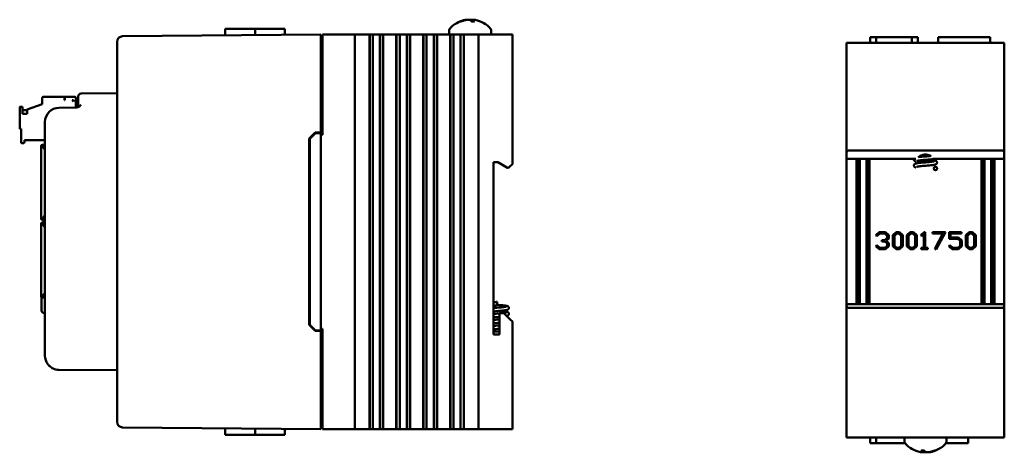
# Model space of a CAD drawing. Header units: inches. Extents: x 2.1 to 23.1, y 0.4 to 17.8.
# Tile 13 of 13: x 14.4 to 23.1, y 7.4 to 11.2. Entities that reach past the tile are written whole.
import ezdxf

# ---------------------------------------------------------------- set-up
doc = ezdxf.new("R2010")
doc.units = ezdxf.units.IN
doc.header["$LTSCALE"] = 0.8
doc.header["$MEASUREMENT"] = 0
doc.layers.add('Visible (ANSI)', color=7, linetype='Continuous', lineweight=50)

msp = doc.modelspace()

# ---------------------------------------------------------------- linework, layer by layer
at = {"layer": 'Visible (ANSI)'}
for p, q in [((18.3121, 11.2315), (18.3054, 11.2315)), ((18.4342, 11.2315), (18.4083, 11.2315)), ((18.4195, 11.2465), (18.4181, 11.2315)), ((17.0703, 11.1166), (15.3089, 11.1012)), ((16.2209, 11.1666), (16.2204, 11.1092)), ((16.2209, 11.1666), (16.486, 11.1666)), ((16.486, 11.1666), (16.4865, 11.1115)), ((16.486, 11.1666), (16.5011, 11.1666)), ((16.65, 11.1666), (16.5011, 11.1666)), ((16.65, 11.1666), (16.7494, 11.1666)), ((16.7494, 11.1666), (16.7499, 11.1138)), ((17.0703, 11.1166), (17.0703, 11.0666)), ((17.0853, 11.1166), (17.0903, 11.1166)), ((17.0853, 11.1166), (17.0853, 10.2266)), ((17.0903, 11.1166), (17.3503, 11.1166)), ((17.3503, 11.1166), (17.3703, 11.1166)), ((17.3703, 7.6166), (17.3703, 11.1166)), ((17.4453, 11.1166), (17.3703, 11.1166)), ((17.4453, 11.1166), (17.5005, 11.1166)), ((17.5005, 11.1166), (17.5017, 11.1166)), ((17.5005, 11.1166), (17.5005, 7.6166)), ((17.5017, 11.1166), (17.5029, 11.1166)), ((17.5017, 11.1166), (17.5017, 7.6166)), ((17.5029, 11.1166), (17.5182, 11.1166)), ((17.5029, 11.1166), (17.5029, 7.6166)), ((17.5182, 11.1166), (17.5302, 11.1166)), ((17.5302, 11.1166), (17.5471, 11.1166)), ((17.5302, 11.1166), (17.5302, 7.6166)), ((17.5471, 11.1166), (17.5609, 11.1166)), ((17.5626, 11.1166), (17.5609, 11.1166)), ((17.5626, 11.1166), (17.5765, 11.1166)), ((17.5765, 11.1166), (17.5933, 11.1166)), ((17.5933, 7.6166), (17.5933, 11.1166)), ((17.5933, 11.1166), (17.6054, 11.1166)), ((17.6054, 11.1166), (17.6207, 11.1166)), ((17.6207, 11.1166), (17.6219, 11.1166)), ((17.6207, 11.1166), (17.6207, 7.6166)), ((17.6219, 11.1166), (17.6231, 11.1166)), ((17.6219, 11.1166), (17.6219, 7.6166)), ((17.6231, 11.1166), (17.7395, 11.1166)), ((17.6231, 11.1166), (17.6231, 7.6166)), ((17.7395, 11.1166), (17.7407, 11.1166)), ((17.7395, 11.1166), (17.7395, 7.6166)), ((17.7407, 11.1166), (17.7419, 11.1166)), ((17.7407, 11.1166), (17.7407, 7.6166)), ((17.7419, 11.1166), (17.7572, 11.1166)), ((17.7419, 11.1166), (17.7419, 7.6166)), ((17.7572, 11.1166), (17.7692, 11.1166)), ((17.7692, 11.1166), (17.7861, 11.1166)), ((17.7692, 11.1166), (17.7692, 7.6166)), ((17.7861, 11.1166), (17.7999, 11.1166)), ((17.8016, 11.1166), (17.7999, 11.1166)), ((17.8016, 11.1166), (17.8155, 11.1166)), ((17.8155, 11.1166), (17.8323, 11.1166)), ((17.8323, 11.1166), (17.8444, 11.1166)), ((17.8323, 7.6166), (17.8323, 11.1166)), ((17.8444, 11.1166), (17.8597, 11.1166)), ((17.8597, 11.1166), (17.8609, 11.1166)), ((17.8597, 11.1166), (17.8597, 7.6166)), ((17.8609, 11.1166), (17.8621, 11.1166)), ((17.8609, 11.1166), (17.8609, 7.6166)), ((17.8621, 11.1166), (17.9785, 11.1166)), ((17.8621, 11.1166), (17.8621, 7.6166)), ((17.9785, 11.1166), (17.9797, 11.1166)), ((17.9785, 11.1166), (17.9785, 7.6166)), ((17.9797, 11.1166), (17.9809, 11.1166)), ((17.9797, 11.1166), (17.9797, 7.6166)), ((17.9809, 11.1166), (17.9962, 11.1166)), ((17.9809, 11.1166), (17.9809, 7.6166)), ((17.9962, 11.1166), (18.0082, 11.1166)), ((18.0082, 11.1166), (18.0251, 11.1166)), ((18.0082, 11.1166), (18.0082, 7.6166)), ((18.0251, 11.1166), (18.0389, 11.1166)), ((18.0406, 11.1166), (18.0389, 11.1166)), ((18.0406, 11.1166), (18.0545, 11.1166)), ((18.0545, 11.1166), (18.0713, 11.1166)), ((18.0713, 11.1166), (18.0834, 11.1166)), ((18.0713, 7.6166), (18.0713, 11.1166)), ((18.0834, 11.1166), (18.0987, 11.1166)), ((18.0987, 11.1166), (18.0999, 11.1166)), ((18.0987, 11.1166), (18.0987, 7.6166)), ((18.0999, 11.1166), (18.1011, 11.1166)), ((18.0999, 11.1166), (18.0999, 7.6166)), ((18.1011, 11.1166), (18.2175, 11.1166)), ((18.1011, 11.1166), (18.1011, 7.6166)), ((18.2088, 11.1547), (18.2088, 11.1166)), ((18.2175, 11.1166), (18.2187, 11.1166)), ((18.2175, 11.1166), (18.2175, 7.6166)), ((18.2187, 11.1166), (18.2199, 11.1166)), ((18.2187, 11.1166), (18.2187, 7.6166)), ((18.2199, 11.1166), (18.2352, 11.1166)), ((18.2199, 11.1166), (18.2199, 7.6166)), ((18.2352, 11.1166), (18.2472, 11.1166)), ((18.2472, 11.1166), (18.2641, 11.1166)), ((18.2472, 11.1166), (18.2472, 7.6166)), ((18.2641, 11.1166), (18.2779, 11.1166)), ((18.2796, 11.1166), (18.2779, 11.1166)), ((18.2796, 11.1166), (18.2935, 11.1166)), ((18.2935, 11.1166), (18.3103, 11.1166)), ((18.3103, 11.1166), (18.3224, 11.1166)), ((18.3103, 7.6166), (18.3103, 11.1166)), ((18.3224, 11.1166), (18.3377, 11.1166)), ((18.3377, 11.1166), (18.3389, 11.1166)), ((18.3377, 11.1166), (18.3377, 7.6166)), ((18.3389, 11.1166), (18.3401, 11.1166)), ((18.3389, 11.1166), (18.3389, 7.6166)), ((18.3401, 11.1166), (18.4503, 11.1166)), ((18.3401, 11.1166), (18.3401, 7.6166)), ((18.4703, 11.1166), (18.4503, 11.1166)), ((18.4703, 11.1166), (18.4903, 11.1166)), ((18.4703, 11.1166), (18.4703, 7.6166)), ((18.4903, 11.1166), (18.7503, 11.1166)), ((18.5818, 11.1547), (18.5818, 11.1166)), ((18.7503, 11.1166), (18.7703, 11.1166)), ((18.7703, 9.9676), (18.7703, 11.1166)), ((15.2593, 11.0508), (15.2593, 11.0512)), ((15.2593, 11.0508), (15.2593, 7.6824)), ((17.0703, 10.2466), (17.0703, 11.0666)), ((17.0703, 11.0476), (17.0853, 11.0476)), ((21.7385, 11.0418), (21.7585, 11.0418)), ((21.7385, 11.0418), (21.7385, 10.0688)), ((21.7585, 11.0418), (23.1185, 11.0418)), ((21.9465, 11.0918), (21.9461, 11.0418)), ((21.9994, 11.0918), (21.9465, 11.0918)), ((21.9994, 11.0918), (21.9993, 11.0418)), ((21.9994, 11.0918), (22.3177, 11.0918)), ((22.3705, 11.0918), (22.3177, 11.0918)), ((22.3177, 11.0918), (22.3178, 11.0418)), ((22.3705, 11.0918), (22.371, 11.0418)), ((22.5512, 11.0918), (22.5508, 11.0418)), ((22.6838, 11.0918), (22.5512, 11.0918)), ((22.6838, 11.0918), (22.8806, 11.0918)), ((23.0132, 11.0918), (22.8806, 11.0918)), ((23.0132, 11.0918), (23.0136, 11.0418)), ((23.1185, 11.0418), (23.1385, 11.0418)), ((23.1385, 10.0688), (23.1385, 11.0418)), ((15.2593, 10.5951), (14.9401, 10.5923)), ((14.5957, 10.4999), (14.4618, 10.4512)), ((14.4618, 10.4504), (14.5957, 10.4991)), ((14.5957, 10.5542), (14.5957, 10.555)), ((14.5957, 10.5542), (14.5957, 10.4991)), ((14.6035, 10.5629), (14.7925, 10.5629)), ((14.6035, 10.5621), (14.7925, 10.5621)), ((14.6232, 10.5628), (14.6232, 10.5629)), ((14.6232, 10.5629), (14.7925, 10.5629)), ((14.6232, 10.5628), (14.7925, 10.5628)), ((14.6232, 10.5627), (14.6232, 10.5628)), ((14.7925, 10.5628), (14.6232, 10.5628)), ((14.7925, 10.5627), (14.6232, 10.5627)), ((14.6232, 10.5625), (14.6232, 10.5626)), ((14.6232, 10.5626), (14.7925, 10.5626)), ((14.6232, 10.5624), (14.6232, 10.5625)), ((14.6232, 10.5625), (14.7925, 10.5625)), ((14.7925, 10.5625), (14.6232, 10.5625)), ((14.6232, 10.5623), (14.6232, 10.5624)), ((14.6232, 10.5624), (14.7925, 10.5624)), ((14.7925, 10.5624), (14.6232, 10.5624)), ((14.7925, 10.5623), (14.6232, 10.5623)), ((14.6232, 10.5622), (14.6232, 10.5621)), ((14.6232, 10.5622), (14.7925, 10.5622)), ((14.7925, 10.5621), (14.6232, 10.5621)), ((14.7925, 10.5629), (14.7925, 10.5629)), ((14.7925, 10.5629), (14.7925, 10.5628)), ((14.7925, 10.5628), (14.7925, 10.5628)), ((14.7925, 10.5628), (14.7925, 10.5627)), ((14.7925, 10.5626), (14.7925, 10.5627)), ((14.7925, 10.5626), (14.7925, 10.5625)), ((14.7925, 10.5625), (14.7925, 10.5624)), ((14.7925, 10.5625), (14.7925, 10.5625)), ((14.7925, 10.5624), (14.7925, 10.5623)), ((14.7925, 10.5624), (14.7925, 10.5624)), ((14.7925, 10.5622), (14.7925, 10.5623)), ((14.7925, 10.5622), (14.7925, 10.5621)), ((14.7925, 10.5346), (14.7925, 10.5621)), ((14.7925, 10.5621), (14.7925, 10.5621)), ((14.7925, 10.5354), (14.7965, 10.5354)), ((14.7965, 10.5346), (14.7925, 10.5346)), ((14.7965, 10.5629), (14.8831, 10.5629)), ((14.7965, 10.5629), (14.7965, 10.5621)), ((14.7965, 10.5621), (14.8831, 10.5621)), ((14.7965, 10.5346), (14.7965, 10.5621)), ((14.824, 10.5628), (14.824, 10.5629)), ((14.824, 10.5629), (14.8831, 10.5629)), ((14.8831, 10.5628), (14.824, 10.5628)), ((14.824, 10.5627), (14.8831, 10.5627)), ((14.824, 10.5627), (14.824, 10.5627)), ((14.8831, 10.5627), (14.824, 10.5627)), ((14.8831, 10.5626), (14.824, 10.5626)), ((14.824, 10.5626), (14.824, 10.5626)), ((14.824, 10.5626), (14.8831, 10.5626)), ((14.824, 10.5625), (14.8831, 10.5625)), ((14.824, 10.5624), (14.824, 10.5625)), ((14.8831, 10.5624), (14.824, 10.5624)), ((14.824, 10.5624), (14.8831, 10.5624)), ((14.824, 10.5623), (14.824, 10.5624)), ((14.8831, 10.5623), (14.824, 10.5623)), ((14.824, 10.5622), (14.8831, 10.5622)), ((14.824, 10.5622), (14.824, 10.5622)), ((14.8831, 10.5622), (14.824, 10.5622)), ((14.8594, 10.5346), (14.8713, 10.5228)), ((14.8713, 10.5346), (14.8594, 10.5346)), ((14.8713, 10.5235), (14.8602, 10.5346)), ((14.8713, 10.5346), (14.8713, 10.5228)), ((14.8949, 10.5511), (14.8949, 10.5511)), ((14.8949, 10.5511), (14.8949, 10.551)), ((14.8949, 10.551), (14.8949, 10.5509)), ((14.8949, 10.5509), (14.8949, 10.5509)), ((14.8949, 10.5508), (14.8949, 10.5509)), ((14.8949, 10.5508), (14.8949, 10.5507)), ((14.8949, 10.5507), (14.8949, 10.5506)), ((14.8949, 10.5507), (14.8949, 10.5507)), ((14.8949, 10.5505), (14.8949, 10.5506)), ((14.8949, 10.5505), (14.8949, 10.5505)), ((14.8949, 10.5504), (14.8949, 10.5505)), ((14.8949, 10.5504), (14.8949, 10.5503)), ((14.8949, 10.5168), (14.8949, 10.5503)), ((14.8949, 10.5503), (14.8949, 10.5503)), ((14.9153, 10.5172), (14.8949, 10.5172)), ((14.8949, 10.4684), (14.8949, 10.5168)), ((14.8949, 10.5168), (14.8949, 10.5168)), ((14.8949, 10.5168), (14.9153, 10.5168)), ((14.9153, 10.5423), (14.9153, 10.5673)), ((14.9153, 10.5423), (14.9153, 10.493)), ((14.3949, 10.4676), (14.3949, 10.4684)), ((14.3949, 10.4676), (14.3949, 10.2865)), ((14.4028, 10.4763), (14.4185, 10.4763)), ((14.4185, 10.4755), (14.4028, 10.4755)), ((14.4185, 10.4755), (14.4185, 10.4763)), ((14.4185, 10.4141), (14.4185, 10.4755)), ((14.4185, 10.4447), (14.4618, 10.4447)), ((14.4185, 10.4446), (14.4618, 10.4446)), ((14.4185, 10.4445), (14.4618, 10.4445)), ((14.4185, 10.4443), (14.4618, 10.4443)), ((14.4185, 10.4442), (14.4618, 10.4442)), ((14.4185, 10.4441), (14.4618, 10.4441)), ((14.4618, 10.4141), (14.4185, 10.4141)), ((14.4618, 10.4141), (14.4185, 10.4141)), ((14.4618, 10.4504), (14.4618, 10.4512)), ((14.4618, 10.4504), (14.4618, 10.4141)), ((14.897, 10.468), (14.7432, 10.4667)), ((14.6193, 10.3417), (14.6193, 8.2676)), ((14.4028, 10.2787), (14.4067, 10.2787)), ((14.4067, 10.2787), (14.4067, 10.1605)), ((16.9653, 10.1928), (17.0182, 10.2461)), ((16.9703, 10.1907), (17.0203, 10.2412)), ((17.0182, 10.2461), (17.0703, 10.2466)), ((17.0703, 10.2416), (17.0203, 10.2412)), ((17.0703, 10.2416), (17.0703, 10.2466)), ((17.0703, 8.4916), (17.0703, 10.2416)), ((14.4146, 10.1527), (14.4303, 10.1527)), ((14.4382, 10.1605), (14.4382, 10.1802)), ((14.4382, 10.1802), (14.6193, 10.1802)), ((16.9653, 8.5404), (16.9653, 10.1928)), ((16.9703, 10.1907), (16.9703, 8.5425)), ((17.0703, 10.2266), (17.0853, 10.2266)), ((14.5844, 10.1251), (14.5844, 10.1252)), ((14.5844, 10.125), (14.5844, 10.1251)), ((14.5844, 10.125), (14.5844, 10.1248)), ((14.5844, 10.125), (14.5844, 10.125)), ((14.5844, 10.1246), (14.5844, 10.1248)), ((14.5844, 10.1246), (14.5844, 9.488)), ((14.5844, 10.1246), (14.5844, 10.1246)), ((14.5922, 10.1246), (14.5844, 10.1246)), ((14.5878, 10.1246), (14.5934, 10.1246)), ((14.6193, 10.137), (14.5962, 10.137)), ((14.604, 10.1368), (14.5962, 10.1368)), ((14.604, 10.1366), (14.5962, 10.1366)), ((14.5962, 10.1364), (14.5962, 10.1329)), ((14.5962, 10.1274), (14.5962, 10.1329)), ((14.5962, 10.1194), (14.5962, 10.1194)), ((14.5962, 10.1194), (14.5962, 10.1194)), ((14.6193, 10.0963), (14.5962, 10.1194)), ((14.6193, 10.0963), (14.5962, 10.1194)), ((14.5989, 10.1289), (14.5989, 10.1289)), ((14.5989, 10.1287), (14.599, 10.1287)), ((14.599, 10.1287), (14.599, 10.1287)), ((14.5991, 10.1286), (14.599, 10.1286)), ((14.5991, 10.1285), (14.5991, 10.1285)), ((14.6013, 10.1246), (14.6193, 10.1066)), ((14.604, 10.1366), (14.604, 10.1368)), ((14.604, 10.1206), (14.604, 10.1218)), ((14.604, 10.1206), (14.604, 10.1116)), ((21.7385, 10.0128), (21.7385, 10.0688)), ((21.7585, 10.0888), (23.1185, 10.0888)), ((23.1385, 10.0688), (23.1385, 10.0128)), ((18.6023, 9.9826), (18.6403, 9.9826)), ((18.6023, 8.4556), (18.6023, 9.9826)), ((18.6403, 9.9826), (18.7269, 9.9326)), ((22.3538, 10.0128), (21.7385, 10.0128)), ((21.7385, 8.7258), (21.7385, 10.0128)), ((21.826, 10.0128), (21.826, 8.7258)), ((21.8454, 10.0128), (21.8454, 8.7258)), ((21.8552, 10.0128), (21.8552, 8.7258)), ((21.9152, 10.0128), (21.9152, 8.7258)), ((21.9217, 10.0128), (21.9217, 8.7258)), ((21.9411, 8.7258), (21.9411, 10.0128)), ((22.505, 9.9918), (22.3685, 9.9918)), ((23.1385, 10.0128), (22.516, 10.0128)), ((22.5292, 10.0128), (22.5292, 9.9966)), ((22.936, 10.0128), (22.936, 8.7258)), ((22.9554, 10.0128), (22.9554, 8.7258)), ((22.9619, 8.7258), (22.9619, 10.0128)), ((23.0219, 8.7258), (23.0219, 10.0128)), ((23.0317, 10.0128), (23.0317, 8.7258)), ((23.0511, 8.7258), (23.0511, 10.0128)), ((23.1385, 10.0128), (23.1385, 8.7258)), ((18.7269, 9.9326), (18.7353, 9.9326)), ((18.7353, 9.9326), (18.7503, 9.9476)), ((18.7703, 9.9676), (18.7503, 9.9476)), ((14.5844, 9.488), (14.5844, 9.4828)), ((14.5922, 9.488), (14.5922, 9.4828)), ((14.5962, 9.488), (14.6193, 9.5111)), ((14.6013, 9.4789), (14.5962, 9.4789)), ((14.5962, 9.4789), (14.6013, 9.4789)), ((14.5962, 9.471), (14.6013, 9.471)), ((14.5962, 9.4494), (14.6013, 9.4494)), ((14.5962, 9.4493), (14.6028, 9.4493)), ((14.6028, 9.4491), (14.5962, 9.4491)), ((14.6028, 9.449), (14.5962, 9.449)), ((14.5962, 9.4488), (14.6028, 9.4488)), ((14.5962, 9.4488), (14.6013, 9.4488)), ((14.6193, 9.5008), (14.6013, 9.4828)), ((14.6193, 9.5008), (14.6013, 9.4828)), ((14.6013, 9.4828), (14.6013, 9.4828)), ((14.6013, 9.4828), (14.6013, 9.471)), ((14.6013, 9.471), (14.6193, 9.471)), ((14.6013, 9.4494), (14.6193, 9.4494)), ((14.6013, 9.437), (14.6013, 9.4488)), ((14.604, 9.4958), (14.604, 9.4856)), ((14.6068, 9.4493), (14.6068, 9.4491)), ((14.6068, 9.4488), (14.6068, 9.449)), ((14.5844, 9.4376), (14.5844, 9.4375)), ((14.5844, 9.4373), (14.5844, 9.4375)), ((14.5844, 9.4373), (14.5844, 9.4372)), ((14.5844, 9.4372), (14.5844, 9.437)), ((14.5844, 9.437), (14.5844, 9.437)), ((14.5844, 9.4318), (14.5844, 9.437)), ((14.5844, 8.7952), (14.5844, 9.4318)), ((14.5922, 9.4318), (14.5844, 9.4318)), ((14.5922, 9.4318), (14.5922, 9.437)), ((14.5962, 9.4409), (14.6013, 9.4409)), ((14.6193, 9.4087), (14.5962, 9.4318)), ((14.6193, 9.4087), (14.5962, 9.4318)), ((14.5962, 9.4318), (14.5962, 9.4318)), ((14.6013, 9.437), (14.6193, 9.419)), ((14.604, 9.4342), (14.604, 9.424)), ((21.998, 9.3353), (22.0286, 9.3639)), ((22.0286, 9.3639), (22.0839, 9.3639)), ((22.0839, 9.3639), (22.1129, 9.3369)), ((22.1492, 9.3369), (22.178, 9.3639)), ((22.178, 9.3639), (22.2085, 9.3639)), ((22.2085, 9.3639), (22.2373, 9.3369)), ((22.2738, 9.3369), (22.3026, 9.3639)), ((22.3026, 9.3639), (22.3331, 9.3639)), ((22.3331, 9.3639), (22.3619, 9.3369)), ((22.3966, 9.3353), (22.4272, 9.3639)), ((22.4272, 9.3639), (22.4366, 9.3639)), ((22.4366, 9.3639), (22.4366, 9.2235)), ((22.4997, 9.3639), (22.6153, 9.3639)), ((22.4997, 9.3513), (22.4997, 9.3639)), ((22.6153, 9.3639), (22.5332, 9.21)), ((22.6476, 9.3639), (22.7589, 9.3639)), ((22.6476, 9.3045), (22.6476, 9.3639)), ((22.7589, 9.3639), (22.7589, 9.3513)), ((22.7971, 9.3369), (22.8259, 9.3639)), ((22.8259, 9.3639), (22.8563, 9.3639)), ((22.8563, 9.3639), (22.8851, 9.3369)), ((22.0077, 9.3263), (21.998, 9.3353)), ((22.0341, 9.3513), (22.0077, 9.3263)), ((22.0784, 9.3513), (22.0341, 9.3513)), ((22.0512, 9.2937), (22.0784, 9.2937)), ((22.0512, 9.281), (22.0512, 9.2937)), ((22.0784, 9.281), (22.0512, 9.281)), ((22.0993, 9.3316), (22.0784, 9.3513)), ((22.0784, 9.2937), (22.0993, 9.3134)), ((22.0993, 9.2613), (22.0784, 9.281)), ((22.1129, 9.3083), (22.0906, 9.2875)), ((22.0906, 9.2875), (22.1129, 9.2665)), ((22.0993, 9.3134), (22.0993, 9.3316)), ((22.1129, 9.3369), (22.1129, 9.3083)), ((22.1492, 9.2379), (22.1492, 9.3369)), ((22.1836, 9.3513), (22.1627, 9.3316)), ((22.1627, 9.3316), (22.1627, 9.2431)), ((22.203, 9.3513), (22.1836, 9.3513)), ((22.2239, 9.3316), (22.203, 9.3513)), ((22.2239, 9.2431), (22.2239, 9.3316)), ((22.2373, 9.3369), (22.2373, 9.2379)), ((22.2738, 9.2379), (22.2738, 9.3369)), ((22.3082, 9.3513), (22.2873, 9.3316)), ((22.2873, 9.3316), (22.2873, 9.2431)), ((22.3275, 9.3513), (22.3082, 9.3513)), ((22.3484, 9.3316), (22.3275, 9.3513)), ((22.3484, 9.2431), (22.3484, 9.3316)), ((22.3619, 9.3369), (22.3619, 9.2379)), ((22.4063, 9.3263), (22.3966, 9.3353)), ((22.4233, 9.3424), (22.4063, 9.3263)), ((22.4233, 9.2235), (22.4233, 9.3424)), ((22.5934, 9.3513), (22.4997, 9.3513)), ((22.5216, 9.2162), (22.5934, 9.3513)), ((22.7262, 9.3045), (22.6476, 9.3045)), ((22.661, 9.3513), (22.661, 9.3172)), ((22.7589, 9.3513), (22.661, 9.3513)), ((22.661, 9.3172), (22.7317, 9.3172)), ((22.7471, 9.2849), (22.7262, 9.3045)), ((22.7317, 9.3172), (22.7607, 9.29)), ((22.7471, 9.2431), (22.7471, 9.2849)), ((22.7607, 9.29), (22.7607, 9.2379)), ((22.7971, 9.2379), (22.7971, 9.3369)), ((22.8314, 9.3513), (22.8105, 9.3316)), ((22.8105, 9.3316), (22.8105, 9.2431)), ((22.8508, 9.3513), (22.8314, 9.3513)), ((22.8717, 9.3316), (22.8508, 9.3513)), ((22.8717, 9.2431), (22.8717, 9.3316)), ((22.8851, 9.3369), (22.8851, 9.2379)), ((21.998, 9.2395), (22.0077, 9.2485)), ((22.0286, 9.211), (21.998, 9.2395)), ((22.0077, 9.2485), (22.0341, 9.2235)), ((22.0839, 9.211), (22.0286, 9.211)), ((22.0341, 9.2235), (22.0784, 9.2235)), ((22.0784, 9.2235), (22.0993, 9.2431)), ((22.1129, 9.2379), (22.0839, 9.211)), ((22.0993, 9.2431), (22.0993, 9.2613)), ((22.1129, 9.2665), (22.1129, 9.2379)), ((22.178, 9.211), (22.1492, 9.2379)), ((22.1627, 9.2431), (22.1836, 9.2235)), ((22.2085, 9.211), (22.178, 9.211)), ((22.1836, 9.2235), (22.203, 9.2235)), ((22.203, 9.2235), (22.2239, 9.2431)), ((22.2373, 9.2379), (22.2085, 9.211)), ((22.3026, 9.211), (22.2738, 9.2379)), ((22.2873, 9.2431), (22.3082, 9.2235)), ((22.3331, 9.211), (22.3026, 9.211)), ((22.3082, 9.2235), (22.3275, 9.2235)), ((22.3275, 9.2235), (22.3484, 9.2431)), ((22.3619, 9.2379), (22.3331, 9.211)), ((22.4, 9.2235), (22.4233, 9.2235)), ((22.4, 9.211), (22.4, 9.2235)), ((22.4599, 9.211), (22.4, 9.211)), ((22.4366, 9.2235), (22.4599, 9.2235)), ((22.4599, 9.2235), (22.4599, 9.211)), ((22.5332, 9.21), (22.5216, 9.2162)), ((22.6458, 9.2395), (22.6555, 9.2485)), ((22.6764, 9.211), (22.6458, 9.2395)), ((22.6555, 9.2485), (22.6819, 9.2235)), ((22.7317, 9.211), (22.6764, 9.211)), ((22.6819, 9.2235), (22.7262, 9.2235)), ((22.7262, 9.2235), (22.7471, 9.2431)), ((22.7607, 9.2379), (22.7317, 9.211)), ((22.8259, 9.211), (22.7971, 9.2379)), ((22.8105, 9.2431), (22.8314, 9.2235)), ((22.8563, 9.211), (22.8259, 9.211)), ((22.8314, 9.2235), (22.8508, 9.2235)), ((22.8508, 9.2235), (22.8717, 9.2431)), ((22.8851, 9.2379), (22.8563, 9.211)), ((14.5934, 8.7952), (14.5878, 8.7952)), ((14.5885, 8.7958), (14.5885, 8.7958)), ((14.5893, 8.667), (14.5893, 8.7856)), ((14.5962, 8.8004), (14.6193, 8.8235)), ((14.5962, 8.7925), (14.5962, 8.7869)), ((14.5962, 8.7869), (14.5962, 8.7834)), ((14.6193, 8.7834), (14.5962, 8.7834)), ((14.5991, 8.7913), (14.5991, 8.7913)), ((14.6193, 8.8132), (14.6013, 8.7952)), ((14.6193, 8.8132), (14.6013, 8.7952)), ((14.6013, 8.7952), (14.6013, 8.7952)), ((14.6013, 8.7952), (14.6013, 8.7952)), ((14.604, 8.8082), (14.604, 8.7992)), ((14.604, 8.798), (14.604, 8.7992)), ((18.6363, 8.7153), (18.6363, 8.7453)), ((21.7385, 8.7108), (21.7385, 8.7258)), ((23.1385, 8.7258), (21.7385, 8.7258)), ((21.7385, 8.7108), (21.7385, 7.5418)), ((23.1185, 8.6908), (21.7585, 8.6908)), ((23.1385, 8.7258), (23.1385, 8.7108)), ((23.1385, 7.5418), (23.1385, 8.7108)), ((14.6086, 8.647), (14.6193, 8.6467)), ((18.6943, 8.6456), (18.6543, 8.6456)), ((18.6543, 8.6456), (18.6543, 8.4556)), ((18.7503, 8.5896), (18.6943, 8.6456)), ((18.7503, 8.5896), (18.7703, 8.5696)), ((18.7703, 7.6166), (18.7703, 8.5696)), ((17.0182, 8.4871), (16.9653, 8.5404)), ((17.0203, 8.492), (16.9703, 8.5425)), ((17.0703, 8.4866), (17.0182, 8.4871)), ((17.0703, 8.4916), (17.0203, 8.492)), ((17.0853, 8.5066), (17.0703, 8.5066)), ((17.0703, 8.4866), (17.0703, 8.4916)), ((17.0703, 7.6666), (17.0703, 8.4866)), ((17.0853, 8.5066), (17.0853, 7.6166)), ((18.6543, 8.4556), (18.6023, 8.4556)), ((14.7432, 8.1426), (15.2593, 8.1381)), ((15.2593, 7.682), (15.2593, 7.6824)), ((15.3089, 7.632), (17.0703, 7.6166)), ((16.2209, 7.5666), (16.2204, 7.624)), ((16.486, 7.5666), (16.4865, 7.6217)), ((16.7494, 7.5666), (16.7499, 7.6194)), ((17.0703, 7.6856), (17.0853, 7.6856)), ((17.0703, 7.6666), (17.0703, 7.6166)), ((17.0903, 7.6166), (17.0853, 7.6166)), ((17.0903, 7.6166), (17.3503, 7.6166)), ((17.3703, 7.6166), (17.3503, 7.6166)), ((17.3703, 7.6166), (17.4453, 7.6166)), ((17.5005, 7.6166), (17.4453, 7.6166)), ((17.5005, 7.6166), (17.5017, 7.6166)), ((17.5017, 7.6166), (17.5029, 7.6166)), ((17.5029, 7.6166), (17.5182, 7.6166)), ((17.5302, 7.6166), (17.5182, 7.6166)), ((17.5471, 7.6166), (17.5302, 7.6166)), ((17.5609, 7.6166), (17.5471, 7.6166)), ((17.5609, 7.6166), (17.5626, 7.6166)), ((17.5765, 7.6166), (17.5626, 7.6166)), ((17.5933, 7.6166), (17.5765, 7.6166)), ((17.6054, 7.6166), (17.5933, 7.6166)), ((17.6054, 7.6166), (17.6207, 7.6166)), ((17.6207, 7.6166), (17.6219, 7.6166)), ((17.6219, 7.6166), (17.6231, 7.6166)), ((17.7395, 7.6166), (17.6231, 7.6166)), ((17.7395, 7.6166), (17.7407, 7.6166)), ((17.7407, 7.6166), (17.7419, 7.6166)), ((17.7419, 7.6166), (17.7572, 7.6166)), ((17.7692, 7.6166), (17.7572, 7.6166)), ((17.7861, 7.6166), (17.7692, 7.6166)), ((17.7999, 7.6166), (17.7861, 7.6166)), ((17.7999, 7.6166), (17.8016, 7.6166)), ((17.8155, 7.6166), (17.8016, 7.6166)), ((17.8323, 7.6166), (17.8155, 7.6166)), ((17.8444, 7.6166), (17.8323, 7.6166)), ((17.8444, 7.6166), (17.8597, 7.6166)), ((17.8597, 7.6166), (17.8609, 7.6166)), ((17.8609, 7.6166), (17.8621, 7.6166)), ((17.9785, 7.6166), (17.8621, 7.6166)), ((17.9785, 7.6166), (17.9797, 7.6166)), ((17.9797, 7.6166), (17.9809, 7.6166)), ((17.9809, 7.6166), (17.9962, 7.6166)), ((18.0082, 7.6166), (17.9962, 7.6166)), ((18.0251, 7.6166), (18.0082, 7.6166)), ((18.0389, 7.6166), (18.0251, 7.6166)), ((18.0389, 7.6166), (18.0406, 7.6166)), ((18.0545, 7.6166), (18.0406, 7.6166)), ((18.0713, 7.6166), (18.0545, 7.6166)), ((18.0834, 7.6166), (18.0713, 7.6166)), ((18.0834, 7.6166), (18.0987, 7.6166)), ((18.0987, 7.6166), (18.0999, 7.6166)), ((18.0999, 7.6166), (18.1011, 7.6166)), ((18.2175, 7.6166), (18.1011, 7.6166)), ((18.2175, 7.6166), (18.2187, 7.6166)), ((18.2187, 7.6166), (18.2199, 7.6166)), ((18.2199, 7.6166), (18.2352, 7.6166)), ((18.2472, 7.6166), (18.2352, 7.6166)), ((18.2641, 7.6166), (18.2472, 7.6166)), ((18.2779, 7.6166), (18.2641, 7.6166)), ((18.2779, 7.6166), (18.2796, 7.6166)), ((18.2935, 7.6166), (18.2796, 7.6166)), ((18.3103, 7.6166), (18.2935, 7.6166)), ((18.3224, 7.6166), (18.3103, 7.6166)), ((18.3224, 7.6166), (18.3377, 7.6166)), ((18.3377, 7.6166), (18.3389, 7.6166)), ((18.3389, 7.6166), (18.3401, 7.6166)), ((18.4503, 7.6166), (18.3401, 7.6166)), ((18.4503, 7.6166), (18.4703, 7.6166)), ((18.4903, 7.6166), (18.4703, 7.6166)), ((18.4903, 7.6166), (18.7503, 7.6166)), ((18.7703, 7.6166), (18.7503, 7.6166)), ((16.2209, 7.5666), (16.486, 7.5666)), ((16.486, 7.5666), (16.5011, 7.5666)), ((16.65, 7.5666), (16.5011, 7.5666)), ((16.65, 7.5666), (16.7494, 7.5666)), ((21.7585, 7.5418), (21.7385, 7.5418)), ((21.7585, 7.5418), (23.1185, 7.5418)), ((21.9465, 7.4918), (21.9461, 7.5418)), ((21.9994, 7.4918), (21.9993, 7.5418)), ((22.252, 7.5037), (22.252, 7.5418)), ((22.625, 7.5037), (22.625, 7.5418)), ((22.8163, 7.4918), (22.8168, 7.5418)), ((23.1385, 7.5418), (23.1185, 7.5418)), ((21.9994, 7.4918), (21.9465, 7.4918)), ((21.9994, 7.4918), (22.256, 7.4918)), ((22.8163, 7.4918), (22.6211, 7.4918)), ((22.3996, 7.427), (22.4256, 7.427)), ((22.4144, 7.4119), (22.4157, 7.427)), ((22.5217, 7.427), (22.5284, 7.427))]:
    msp.add_line(p, q, dxfattribs=at)
msp.add_circle((22.5263, 9.9281), 0.015, dxfattribs=at)
for centre, radius, start, end in [((18.3953, 11.0072), 0.2425, 100.82657, 138.45912), ((18.3953, 11.0072), 0.2425, 41.54088, 79.17343), ((18.2288, 11.1547), 0.02, 138.45912, 180), ((18.5618, 11.1547), 0.02, 0, 41.54088), ((15.3093, 11.0512), 0.05, 90.5, 180), ((14.9403, 10.5673), 0.025, 90.5, 180), ((14.8903, 10.493), 0.025, 270.5, 0), ((14.7443, 10.3417), 0.125, 90.5, 180), ((14.5962, 10.1246), 0.00394, 90, 180), ((21.7585, 10.0688), 0.02, 90, 180), ((23.1185, 10.0688), 0.02, 0, 90), ((22.4385, 9.9548), 0.0968, 57.73768, 132.91689), ((22.4385, 9.9548), 0.0968, 36.81457, 38.81516), ((14.5962, 9.4829), 0.00394, 180, 270), ((14.5962, 9.4828), 0.00394, 180, 270), ((14.5962, 9.437), 0.00394, 90, 180), ((14.5962, 8.7952), 0.00394, 180.05477, 270), ((14.6093, 8.667), 0.02, 180, 268), ((21.7585, 8.7108), 0.02, 180, 270), ((23.1185, 8.7108), 0.02, 270, 0), ((14.7443, 8.2676), 0.125, 180, 216.37208), ((15.3093, 7.682), 0.05, 180, 269.5), ((22.272, 7.5037), 0.02, 180, 221.54088), ((22.4385, 7.6513), 0.2425, 221.54088, 259.17343), ((22.4385, 7.6513), 0.2425, 280.82657, 318.45912), ((22.605, 7.5037), 0.02, 318.45912, 0)]:
    msp.add_arc(centre, radius, start, end, dxfattribs=at)
for centre, major_axis, ratio, start_param, end_param in [((18.3977, 11.008), (-0.0807, 0.2284), 0.965147, 6.148166, 6.347066), ((18.3922, 11.008), (0.0626, 0.234), 0.941411, 0.440211, 0.639111), ((18.4046, 11.008), (-0.0218, 0.2413), 0.24677, 5.8685, 6.067399), ((18.3862, 11.008), (0.0223, 0.2412), 0.325805, 5.920934, 6.119834), ((14.6035, 10.555), (-0.00787, 0), 1, 4.712389, 6.283185), ((14.6035, 10.5542), (-0.00787, 0), 1, 4.712389, 6.283185), ((14.8831, 10.5511), (0.0118, 0), 1, 0, 1.570796), ((14.8831, 10.5511), (0.0118, 0), 1, 0, 1.570796), ((14.8831, 10.551), (0.0118, 0), 1, 0, 1.570796), ((14.8831, 10.5509), (0.0118, 0), 1, 0, 1.570796), ((14.8831, 10.5509), (0.0118, 0), 1, 0, 1.570796), ((14.8831, 10.5508), (0.0118, 0), 1, 0, 1.570796), ((14.8831, 10.5507), (0.0118, 0), 1, 0, 1.570796), ((14.8831, 10.5507), (0.0118, 0), 1, 0, 1.570796), ((14.8831, 10.5506), (0.0118, 0), 1, 0, 1.570796), ((14.8831, 10.5505), (0.0118, 0), 1, 0, 1.570796), ((14.8831, 10.5505), (0.0118, 0), 1, 0, 1.570796), ((14.8831, 10.5504), (0.0118, 0), 1, 0, 1.570796), ((14.8831, 10.5503), (0.0118, 0), 1, 0, 1.570796), ((14.8831, 10.5503), (0.0118, 0), 1, 0, 1.570796), ((14.4028, 10.4684), (-0.00787, 0), 1, 4.712389, 6.283185), ((14.4028, 10.4676), (-0.00787, 0), 1, 4.712389, 6.283185), ((14.4028, 10.2865), (-0.00787, 0), 1, 0, 1.570796), ((14.4146, 10.1605), (-0.00787, 0), 1, 0, 1.570796), ((14.4303, 10.1605), (0.00787, 0), 1, 4.712389, 6.283185), ((14.5962, 10.1252), (-0.0118, 0), 1, 4.712389, 6.283185), ((14.5962, 10.125), (-0.0118, 0), 1, 4.712389, 6.283185), ((14.5962, 10.1248), (-0.0118, 0), 1, 4.712389, 6.283185), ((14.5962, 10.1246), (-0.0118, 0), 1, 4.712389, 6.283185), ((14.5962, 10.1246), (-0.0118, 0), 0.000956, 0, 0.785398), ((14.5962, 10.1246), (-0.00394, 0), 0.000956, 0, 0.785398), ((14.5962, 9.488), (-0.0118, 0), 0.000956, 0, 1.570796), ((14.5962, 9.4828), (-0.0118, 0), 1, 0, 1.570796), ((14.5962, 9.4376), (-0.0118, 0), 1, 4.712389, 6.283185), ((14.5962, 9.4375), (-0.0118, 0), 1, 4.712389, 6.283185), ((14.5962, 9.4373), (-0.0118, 0), 1, 4.712389, 6.283185), ((14.5962, 9.4372), (-0.0118, 0), 1, 4.712389, 6.283185), ((14.5962, 9.437), (-0.0118, 0), 1, 4.712389, 6.283185), ((14.5962, 9.437), (-0.0118, 0), 1, 4.712389, 6.283185), ((14.6028, 9.4493), (0.00394, 0), 0.000956, 0, 1.570796), ((14.6028, 9.4491), (0.00394, 0), 0.000956, 4.712389, 6.283185), ((14.6028, 9.449), (0.00394, 0), 0.000956, 0, 1.570796), ((14.6028, 9.4488), (0.00394, 0), 0.000956, 4.712389, 6.283185), ((14.5962, 9.4318), (-0.0118, 0), 0.000956, 0, 1.570796), ((14.5962, 9.4318), (-0.00394, 0), 0.000956, 0, 1.570796), ((14.5962, 8.7952), (-0.0118, 0), 0.000956, 0, 0.785398), ((14.5962, 8.7952), (-0.0118, 0), 1, 0, 1.570796), ((22.4476, 7.6504), (-0.0223, -0.2412), 0.325805, 5.920934, 6.119834), ((22.4293, 7.6504), (0.0218, -0.2413), 0.24677, 5.8685, 6.067399), ((22.4417, 7.6504), (-0.0626, -0.234), 0.941411, 0.440211, 0.639111), ((22.4362, 7.6504), (0.0807, -0.2284), 0.965147, 6.148166, 6.347066)]:
    msp.add_ellipse(centre, major_axis=major_axis, ratio=ratio, start_param=start_param, end_param=end_param, dxfattribs=at)
for points, knots in [([(18.3031, 11.231), (18.3031, 11.231), (18.3031, 11.231), (18.3038, 11.2313), (18.3046, 11.2315), (18.3054, 11.2315)], [0.017596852, 0.017596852, 0.017596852, 0.017596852, 0.01762601, 0.01762601, 0.023499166, 0.023499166, 0.023499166, 0.023499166]), ([(18.3706, 11.2471), (18.3701, 11.2473), (18.3691, 11.2475), (18.3661, 11.2475), (18.3635, 11.2474), (18.3573, 11.2466), (18.3536, 11.246), (18.3491, 11.2452), (18.3482, 11.245), (18.3474, 11.2448)], [0.03899714, 0.03899714, 0.03899714, 0.03899714, 0.06091597, 0.06091597, 0.0912553, 0.0912553, 0.12159464, 0.12159464, 0.12829742, 0.12829742, 0.12829742, 0.12829742]), ([(18.3549, 11.2448), (18.3586, 11.2456), (18.3629, 11.2463), (18.3713, 11.2472), (18.3755, 11.2475), (18.3826, 11.2475), (18.3861, 11.2474), (18.3917, 11.2466), (18.3939, 11.246), (18.3955, 11.2452), (18.3958, 11.245), (18.396, 11.2448)], [0, 0, 0, 0, 0.030458, 0.030458, 0.060916, 0.060916, 0.0912553, 0.0912553, 0.1215946, 0.1215946, 0.1282974, 0.1282974, 0.1282974, 0.1282974]), ([(18.42, 11.2471), (18.417, 11.2473), (18.4141, 11.2475), (18.4079, 11.2475), (18.4045, 11.2474), (18.3988, 11.2466), (18.3967, 11.246), (18.3953, 11.2453), (18.3953, 11.2453), (18.3953, 11.2453)], [0.03899714, 0.03899714, 0.03899714, 0.03899714, 0.06091597, 0.06091597, 0.0912553, 0.0912553, 0.12159464, 0.12159464, 0.12200406, 0.12200406, 0.12200406, 0.12200406]), ([(18.4211, 11.2448), (18.4198, 11.2456), (18.4192, 11.2463), (18.4198, 11.2472), (18.421, 11.2475), (18.4245, 11.2475), (18.427, 11.2474), (18.4333, 11.2466), (18.437, 11.246), (18.4407, 11.2453), (18.4408, 11.2453), (18.4408, 11.2453)], [0, 0, 0, 0, 0.030458, 0.030458, 0.060916, 0.060916, 0.0912553, 0.0912553, 0.1215946, 0.1215946, 0.1220041, 0.1220041, 0.1220041, 0.1220041]), ([(18.4342, 11.2315), (18.4345, 11.2315), (18.4348, 11.2313), (18.435, 11.231), (18.435, 11.231), (18.435, 11.231)], [0.070224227, 0.070224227, 0.070224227, 0.070224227, 0.076097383, 0.076097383, 0.076126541, 0.076126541, 0.076126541, 0.076126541]), ([(14.897, 10.468), (14.901, 10.4681), (14.9054, 10.4688), (14.9157, 10.4727), (14.9205, 10.4759), (14.9301, 10.4833), (14.935, 10.4883), (14.94, 10.4933), (14.94, 10.4934), (14.9401, 10.4934)], [0, 0, 0, 0, 0.0302867, 0.0302867, 0.0656682, 0.0656682, 0.1146511, 0.1146511, 0.1151055, 0.1151055, 0.1151055, 0.1151055]), ([(14.5934, 10.1246), (14.5938, 10.1237), (14.5942, 10.1229), (14.5951, 10.1212), (14.5957, 10.1203), (14.5962, 10.1194)], [-0.01526468, -0.01526468, -0.01526468, -0.01526468, -0.00763234, -0.00763234, 0, 0, 0, 0]), ([(14.6013, 10.1246), (14.6004, 10.1251), (14.5996, 10.1256), (14.5979, 10.1266), (14.597, 10.127), (14.5962, 10.1274)], [-0.01524616, -0.01524616, -0.01524616, -0.01524616, -0.00763234, -0.00763234, 0, 0, 0, 0]), ([(22.3541, 9.989), (22.3533, 9.9892), (22.3526, 9.9894), (22.3493, 9.9903), (22.347, 9.991), (22.3433, 9.9933), (22.3423, 9.9939), (22.3406, 9.9954), (22.3398, 9.9962), (22.338, 9.9986), (22.337, 10.0004), (22.3359, 10.0041), (22.3357, 10.006), (22.3359, 10.0096), (22.3363, 10.0113), (22.337, 10.0128)], [2.106028, 2.106028, 2.106028, 2.106028, 2.1184072, 2.1184072, 2.1636512, 2.1636512, 2.177782, 2.177782, 2.1893216, 2.1893216, 2.2072486, 2.2072486, 2.2233943, 2.2233943, 2.2380606, 2.2380606, 2.2380606, 2.2380606]), ([(22.3542, 9.9364), (22.3513, 9.9371), (22.3486, 9.938), (22.3441, 9.9402), (22.3421, 9.9414), (22.3394, 9.9442), (22.3387, 9.9452), (22.3371, 9.9479), (22.3364, 9.9498), (22.3357, 9.9535), (22.3357, 9.9554), (22.3364, 9.9591), (22.3371, 9.9608), (22.3388, 9.9638), (22.3399, 9.9651), (22.3421, 9.9672), (22.3433, 9.9679), (22.3457, 9.9694), (22.347, 9.9699), (22.351, 9.9715), (22.3539, 9.9722), (22.3609, 9.9737), (22.365, 9.9744), (22.3775, 9.9762), (22.3868, 9.9773), (22.4059, 9.9793), (22.4156, 9.9803), (22.4348, 9.9821), (22.4445, 9.983), (22.463, 9.9848), (22.472, 9.9857), (22.4881, 9.9875), (22.4954, 9.9884), (22.5073, 9.9901), (22.5121, 9.9909), (22.5164, 9.9919), (22.5174, 9.9922), (22.5181, 9.9924), (22.5182, 9.9925), (22.5182, 9.9925)], [0.6258027, 0.6258027, 0.6258027, 0.6258027, 0.674591, 0.674591, 0.7034547, 0.7034547, 0.7154272, 0.7154272, 0.7324557, 0.7324557, 0.7485443, 0.7485443, 0.7645683, 0.7645683, 0.7807135, 0.7807135, 0.797624, 0.797624, 0.8201272, 0.8201272, 0.8714981, 0.8714981, 0.9262659, 0.9262659, 1.0139925, 1.0139925, 1.0895305, 1.0895305, 1.162335, 1.162335, 1.2338883, 1.2338883, 1.3041424, 1.3041424, 1.3719205, 1.3719205, 1.4011277, 1.4011277, 1.4127941, 1.4127941, 1.4127941, 1.4127941]), ([(22.5154, 10.0137), (22.5127, 10.0132), (22.5098, 10.0128), (22.499, 10.0112), (22.4897, 10.0101), (22.4707, 10.0081), (22.461, 10.0071), (22.4418, 10.0053), (22.432, 10.0044), (22.4135, 10.0026), (22.4046, 10.0017), (22.3885, 9.9999), (22.3813, 9.999), (22.3695, 9.9974), (22.3647, 9.9965), (22.3605, 9.9955), (22.3596, 9.9952), (22.359, 9.995), (22.3589, 9.995), (22.3589, 9.995)], [9.0331016, 9.0331016, 9.0331016, 9.0331016, 9.068878, 9.068878, 9.1558296, 9.1558296, 9.2312577, 9.2312577, 9.3040323, 9.3040323, 9.3755627, 9.3755627, 9.4457844, 9.4457844, 9.5134847, 9.5134847, 9.5425258, 9.5425258, 9.553045, 9.553045, 9.553045, 9.553045]), ([(22.4581, 10.0069), (22.4602, 10.0067), (22.4623, 10.0065), (22.4734, 10.0054), (22.4821, 10.0044), (22.4979, 10.0026), (22.5051, 10.0017), (22.5173, 9.9997), (22.5223, 9.9988), (22.5289, 9.9967), (22.5311, 9.996), (22.5346, 9.9937), (22.5354, 9.993), (22.537, 9.9915), (22.5377, 9.9907), (22.5394, 9.9884), (22.5403, 9.9866), (22.5412, 9.9829), (22.5414, 9.9809), (22.541, 9.9772), (22.5405, 9.9754), (22.539, 9.9722), (22.538, 9.9708), (22.5358, 9.9685), (22.5347, 9.9676), (22.5323, 9.9661), (22.5311, 9.9655), (22.5278, 9.9641), (22.5257, 9.9635), (22.5175, 9.9614), (22.5097, 9.9602), (22.4916, 9.9578), (22.4815, 9.9567), (22.4616, 9.9547), (22.4519, 9.9538), (22.4328, 9.9519), (22.4232, 9.951), (22.4052, 9.9492), (22.3967, 9.9483), (22.3818, 9.9466), (22.3753, 9.9457), (22.3677, 9.9445), (22.3656, 9.9441), (22.3622, 9.9434), (22.3609, 9.9431), (22.3593, 9.9427), (22.3589, 9.9425), (22.3589, 9.9425)], [10.027436, 10.027436, 10.027436, 10.027436, 10.043684, 10.043684, 10.115793, 10.115793, 10.18939, 10.18939, 10.266689, 10.266689, 10.308034, 10.308034, 10.32079, 10.32079, 10.331238, 10.331238, 10.348784, 10.348784, 10.364914, 10.364914, 10.380945, 10.380945, 10.397042, 10.397042, 10.413581, 10.413581, 10.433758, 10.433758, 10.472884, 10.472884, 10.57203, 10.57203, 10.659776, 10.659776, 10.733874, 10.733874, 10.806221, 10.806221, 10.877387, 10.877387, 10.94704, 10.94704, 10.979689, 10.979689, 11.009228, 11.009228, 11.033004, 11.033004, 11.033004, 11.033004]), ([(22.3756, 10.0284), (22.3838, 10.0295), (22.3936, 10.0305), (22.4129, 10.0325), (22.4227, 10.0335), (22.4418, 10.0353), (22.4515, 10.0362), (22.4693, 10.038), (22.4776, 10.0388), (22.4851, 10.0397)], [2.4273952, 2.4273952, 2.4273952, 2.4273952, 2.5130496, 2.5130496, 2.5874235, 2.5874235, 2.6598838, 2.6598838, 2.7285367, 2.7285367, 2.7285367, 2.7285367]), ([(22.419, 10.0331), (22.4148, 10.0335), (22.4108, 10.0339), (22.3997, 10.035), (22.3929, 10.0358), (22.3866, 10.0365)], [3.36701906, 3.36701906, 3.36701906, 3.36701906, 3.39921644, 3.39921644, 3.45708592, 3.45708592, 3.45708592, 3.45708592]), ([(22.523, 9.946), (22.5251, 9.9455), (22.527, 9.9449), (22.5308, 9.9434), (22.5329, 9.9425), (22.5365, 9.9396), (22.5378, 9.9383), (22.5398, 9.9351), (22.5406, 9.9332), (22.5412, 9.9302), (22.5413, 9.9292), (22.5413, 9.9281)], [11.7261207, 11.7261207, 11.7261207, 11.7261207, 11.7607274, 11.7607274, 11.7956161, 11.7956161, 11.8139562, 11.8139562, 11.8313769, 11.8313769, 11.8404212, 11.8404212, 11.8404212, 11.8404212]), ([(14.5962, 8.8004), (14.5956, 8.7995), (14.5951, 8.7987), (14.5942, 8.7969), (14.5938, 8.7961), (14.5934, 8.7952)], [-0.0152312, -0.0152312, -0.0152312, -0.0152312, -0.00763234, -0.00763234, 0, 0, 0, 0]), ([(14.5962, 8.7925), (14.597, 8.7928), (14.5979, 8.7933), (14.5996, 8.7942), (14.6004, 8.7947), (14.6013, 8.7952)], [-0.01526468, -0.01526468, -0.01526468, -0.01526468, -0.00763234, -0.00763234, 0, 0, 0, 0]), ([(18.6023, 8.742), (18.6083, 8.7426), (18.6147, 8.7432), (18.6261, 8.7443), (18.6312, 8.7448), (18.6363, 8.7453)], [11.75161363, 11.75161363, 11.75161363, 11.75161363, 11.80113396, 11.80113396, 11.84007589, 11.84007589, 11.84007589, 11.84007589]), ([(18.6363, 8.7191), (18.6384, 8.7189), (18.6405, 8.7187), (18.6519, 8.7176), (18.6612, 8.7167), (18.6787, 8.7149), (18.6871, 8.714), (18.7019, 8.7121), (18.7085, 8.7112), (18.7197, 8.7091), (18.7239, 8.7083), (18.7302, 8.7054), (18.7322, 8.7043), (18.7351, 8.7015), (18.7359, 8.7004), (18.7376, 8.6976), (18.7384, 8.6958), (18.7391, 8.692), (18.7391, 8.6901), (18.7385, 8.6865), (18.7379, 8.6847), (18.7362, 8.6817), (18.7351, 8.6804), (18.7329, 8.6783), (18.7317, 8.6774), (18.7293, 8.676), (18.7281, 8.6754), (18.7242, 8.6739), (18.7215, 8.6732), (18.7149, 8.6718), (18.7109, 8.6711), (18.6987, 8.6693), (18.6893, 8.6681), (18.6701, 8.6661), (18.6605, 8.6651), (18.6412, 8.6633), (18.6315, 8.6624), (18.6153, 8.6608), (18.6086, 8.6601), (18.6023, 8.6595)], [0.7141634, 0.7141634, 0.7141634, 0.7141634, 0.7302127, 0.7302127, 0.8015317, 0.8015317, 0.8740006, 0.8740006, 0.9482849, 0.9482849, 1.0281795, 1.0281795, 1.0584698, 1.0584698, 1.071601, 1.071601, 1.0887254, 1.0887254, 1.1048195, 1.1048195, 1.1208437, 1.1208437, 1.1369784, 1.1369784, 1.1538009, 1.1538009, 1.1757852, 1.1757852, 1.2243592, 1.2243592, 1.2782245, 1.2782245, 1.3677748, 1.3677748, 1.443557, 1.443557, 1.516423, 1.516423, 1.5692312, 1.5692312, 1.5692312, 1.5692312]), ([(18.6363, 8.7153), (18.6268, 8.7144), (18.6171, 8.7135), (18.6062, 8.7124), (18.6042, 8.7122), (18.6023, 8.712)], [0, 0, 0, 0, 0.07289271, 0.07289271, 0.08908406, 0.08908406, 0.08908406, 0.08908406]), ([(18.6023, 8.6895), (18.6112, 8.6904), (18.6209, 8.6913), (18.6399, 8.6931), (18.6496, 8.6941), (18.6676, 8.6958), (18.6763, 8.6967), (18.6914, 8.6985), (18.6982, 8.6994), (18.7087, 8.701), (18.7128, 8.7018), (18.7155, 8.7026), (18.7159, 8.7028), (18.7159, 8.7028)], [10.2717217, 10.2717217, 10.2717217, 10.2717217, 10.3453082, 10.3453082, 10.4177523, 10.4177523, 10.4890074, 10.4890074, 10.5588085, 10.5588085, 10.6254338, 10.6254338, 10.6495648, 10.6495648, 10.6495648, 10.6495648]), ([(18.6167, 8.6909), (18.6124, 8.6913), (18.6082, 8.6918), (18.6035, 8.6922), (18.6029, 8.6923), (18.6023, 8.6924)], [11.12401208, 11.12401208, 11.12401208, 11.12401208, 11.1572683, 11.1572683, 11.16238578, 11.16238578, 11.16238578, 11.16238578]), ([(18.6558, 8.6647), (18.661, 8.6642), (18.6661, 8.6637), (18.6798, 8.6623), (18.6881, 8.6613), (18.7028, 8.6595), (18.7093, 8.6586), (18.7203, 8.6565), (18.7244, 8.6557), (18.7308, 8.6526), (18.7328, 8.6514), (18.7354, 8.6485), (18.7362, 8.6475), (18.7378, 8.6449), (18.7385, 8.643), (18.7391, 8.6392), (18.7391, 8.6373), (18.7384, 8.6337), (18.7377, 8.6319), (18.736, 8.629), (18.7349, 8.6277), (18.7327, 8.6256), (18.7316, 8.6248), (18.7291, 8.6234), (18.7279, 8.6228), (18.7244, 8.6215), (18.7221, 8.6209), (18.7196, 8.6203)], [2.2442934, 2.2442934, 2.2442934, 2.2442934, 2.2846667, 2.2846667, 2.3571915, 2.3571915, 2.4315939, 2.4315939, 2.5120092, 2.5120092, 2.5407378, 2.5407378, 2.5526103, 2.5526103, 2.5696302, 2.5696302, 2.5857182, 2.5857182, 2.6017422, 2.6017422, 2.6178886, 2.6178886, 2.6348095, 2.6348095, 2.6573736, 2.6573736, 2.6981824, 2.6981824, 2.6981824, 2.6981824]), ([(18.6023, 8.637), (18.6091, 8.6377), (18.6163, 8.6384), (18.633, 8.64), (18.6427, 8.6409), (18.6528, 8.6419), (18.6535, 8.642), (18.6543, 8.642)], [8.7918726, 8.7918726, 8.7918726, 8.7918726, 8.8477191, 8.8477191, 8.9204996, 8.9204996, 8.9263622, 8.9263622, 8.9263622, 8.9263622]), ([(18.6543, 8.612), (18.6527, 8.6119), (18.651, 8.6117), (18.6399, 8.6106), (18.6302, 8.6097), (18.6145, 8.6082), (18.6082, 8.6076), (18.6023, 8.607)], [2.9142772, 2.9142772, 2.9142772, 2.9142772, 2.9269756, 2.9269756, 2.999773, 2.999773, 3.0493212, 3.0493212, 3.0493212, 3.0493212]), ([(18.6023, 8.5845), (18.6087, 8.5851), (18.6154, 8.5858), (18.6315, 8.5874), (18.6413, 8.5883), (18.6519, 8.5893), (18.6531, 8.5894), (18.6543, 8.5895)], [7.3117776, 7.3117776, 7.3117776, 7.3117776, 7.3640216, 7.3640216, 7.4368761, 7.4368761, 7.4462788, 7.4462788, 7.4462788, 7.4462788]), ([(18.688, 8.6456), (18.6921, 8.6461), (18.696, 8.6466), (18.7053, 8.6479), (18.71, 8.6488), (18.7143, 8.6498), (18.7152, 8.65), (18.7158, 8.6502), (18.7159, 8.6503), (18.7159, 8.6503)], [9.0218103, 9.0218103, 9.0218103, 9.0218103, 9.0622626, 9.0622626, 9.1299783, 9.1299783, 9.1590525, 9.1590525, 9.1697964, 9.1697964, 9.1697964, 9.1697964]), ([(18.6543, 8.5595), (18.6503, 8.5591), (18.6463, 8.5588), (18.6329, 8.5575), (18.6232, 8.5566), (18.6101, 8.5553), (18.6061, 8.5549), (18.6023, 8.5545)], [4.3941763, 4.3941763, 4.3941763, 4.3941763, 4.4247626, 4.4247626, 4.4972183, 4.4972183, 4.5292414, 4.5292414, 4.5292414, 4.5292414]), ([(18.6023, 8.532), (18.6083, 8.5326), (18.6146, 8.5332), (18.6304, 8.5347), (18.6402, 8.5357), (18.6512, 8.5367), (18.6527, 8.5369), (18.6543, 8.537)], [5.8317049, 5.8317049, 5.8317049, 5.8317049, 5.8810601, 5.8810601, 5.9539752, 5.9539752, 5.9662143, 5.9662143, 5.9662143, 5.9662143]), ([(18.6167, 8.5334), (18.6118, 8.5339), (18.6071, 8.5344), (18.6024, 8.5349), (18.6023, 8.5349), (18.6023, 8.5349)], [6.684142, 6.684142, 6.684142, 6.684142, 6.72206681, 6.72206681, 6.72248858, 6.72248858, 6.72248858, 6.72248858]), ([(18.6543, 8.507), (18.6534, 8.5069), (18.6525, 8.5069), (18.6422, 8.5059), (18.6324, 8.5049), (18.6159, 8.5033), (18.6089, 8.5027), (18.6023, 8.502)], [5.8740438, 5.8740438, 5.8740438, 5.8740438, 5.8810601, 5.8810601, 5.9539752, 5.9539752, 6.0090732, 6.0090732, 6.0090732, 6.0090732]), ([(18.6023, 8.4795), (18.6112, 8.4804), (18.6207, 8.4813), (18.6383, 8.483), (18.6464, 8.4838), (18.6543, 8.4845)], [4.3518165, 4.3518165, 4.3518165, 4.3518165, 4.4247626, 4.4247626, 4.4862826, 4.4862826, 4.4862826, 4.4862826]), ([(18.6167, 8.4809), (18.6125, 8.4813), (18.6084, 8.4817), (18.6037, 8.4822), (18.603, 8.4823), (18.6023, 8.4824)], [5.20410633, 5.20410633, 5.20410633, 5.20410633, 5.23660055, 5.23660055, 5.24248366, 5.24248366, 5.24248366, 5.24248366]), ([(14.6436, 8.1935), (14.6487, 8.1866), (14.6547, 8.1799), (14.6706, 8.166), (14.6806, 8.1593), (14.7077, 8.1468), (14.7251, 8.1428), (14.743, 8.1426), (14.7431, 8.1426), (14.7432, 8.1426)], [0, 0, 0, 0, 0.0646422, 0.0646422, 0.1436135, 0.1436135, 0.2537248, 0.2537248, 0.254244, 0.254244, 0.254244, 0.254244]), ([(22.4128, 7.4136), (22.414, 7.4128), (22.4146, 7.4121), (22.414, 7.4112), (22.4129, 7.411), (22.4094, 7.4109), (22.4068, 7.411), (22.4005, 7.4118), (22.3968, 7.4124), (22.3931, 7.4131), (22.3931, 7.4131), (22.393, 7.4131)], [0, 0, 0, 0, 0.030458, 0.030458, 0.060916, 0.060916, 0.0912553, 0.0912553, 0.1215946, 0.1215946, 0.1220041, 0.1220041, 0.1220041, 0.1220041]), ([(22.3996, 7.427), (22.3994, 7.427), (22.3991, 7.4271), (22.3989, 7.4274), (22.3989, 7.4274), (22.3989, 7.4274)], [0.070224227, 0.070224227, 0.070224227, 0.070224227, 0.076097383, 0.076097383, 0.076126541, 0.076126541, 0.076126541, 0.076126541]), ([(22.4139, 7.4113), (22.4169, 7.4111), (22.4197, 7.4109), (22.4259, 7.4109), (22.4294, 7.411), (22.435, 7.4118), (22.4372, 7.4124), (22.4385, 7.4131), (22.4385, 7.4131), (22.4385, 7.4131)], [0.03899714, 0.03899714, 0.03899714, 0.03899714, 0.06091597, 0.06091597, 0.0912553, 0.0912553, 0.12159464, 0.12159464, 0.12200406, 0.12200406, 0.12200406, 0.12200406]), ([(22.4789, 7.4136), (22.4752, 7.4128), (22.471, 7.4121), (22.4625, 7.4112), (22.4584, 7.411), (22.4512, 7.4109), (22.4477, 7.411), (22.4421, 7.4118), (22.4399, 7.4124), (22.4383, 7.4133), (22.438, 7.4134), (22.4378, 7.4136)], [0, 0, 0, 0, 0.030458, 0.030458, 0.060916, 0.060916, 0.0912553, 0.0912553, 0.1215946, 0.1215946, 0.1282974, 0.1282974, 0.1282974, 0.1282974]), ([(22.4632, 7.4113), (22.4638, 7.4111), (22.4647, 7.4109), (22.4677, 7.4109), (22.4703, 7.411), (22.4766, 7.4118), (22.4803, 7.4124), (22.4848, 7.4133), (22.4856, 7.4134), (22.4864, 7.4136)], [0.03899714, 0.03899714, 0.03899714, 0.03899714, 0.06091597, 0.06091597, 0.0912553, 0.0912553, 0.12159464, 0.12159464, 0.12829742, 0.12829742, 0.12829742, 0.12829742]), ([(22.5308, 7.4274), (22.5308, 7.4274), (22.5308, 7.4274), (22.5301, 7.4271), (22.5292, 7.427), (22.5284, 7.427)], [0.017596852, 0.017596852, 0.017596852, 0.017596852, 0.01762601, 0.01762601, 0.023499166, 0.023499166, 0.023499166, 0.023499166])]:
    msp.add_open_spline(points, degree=3, knots=knots, dxfattribs=at)
for points in [[(14.5878, 10.1246), (14.59, 10.1228), (14.5931, 10.1212), (14.5962, 10.1194)], [(14.6013, 10.1246), (14.5996, 10.1277), (14.5979, 10.1307), (14.5962, 10.1329)], [(14.5844, 9.9283), (14.5844, 9.9274), (14.5843, 9.9265), (14.5844, 9.9256)], [(22.5165, 9.9168), (22.5163, 9.9168), (22.5161, 9.9169), (22.5159, 9.9169)], [(14.5844, 9.8168), (14.5843, 9.8159), (14.5844, 9.815), (14.5844, 9.8141)], [(14.5844, 9.1068), (14.5844, 9.1059), (14.5843, 9.105), (14.5844, 9.1041)], [(14.5844, 8.9953), (14.5843, 8.9944), (14.5844, 8.9935), (14.5844, 8.9926)], [(14.5962, 8.8004), (14.5931, 8.7986), (14.59, 8.7969), (14.5878, 8.7952)], [(14.5962, 8.7869), (14.5979, 8.7891), (14.5996, 8.7921), (14.6013, 8.7952)], [(18.6167, 8.6384), (18.6118, 8.6389), (18.607, 8.6394), (18.6023, 8.6399)], [(18.6167, 8.5859), (18.6118, 8.5864), (18.6069, 8.5869), (18.6023, 8.5874)]]:
    msp.add_open_spline(points, degree=3, dxfattribs=at)

doc.saveas('drawing.dxf')
